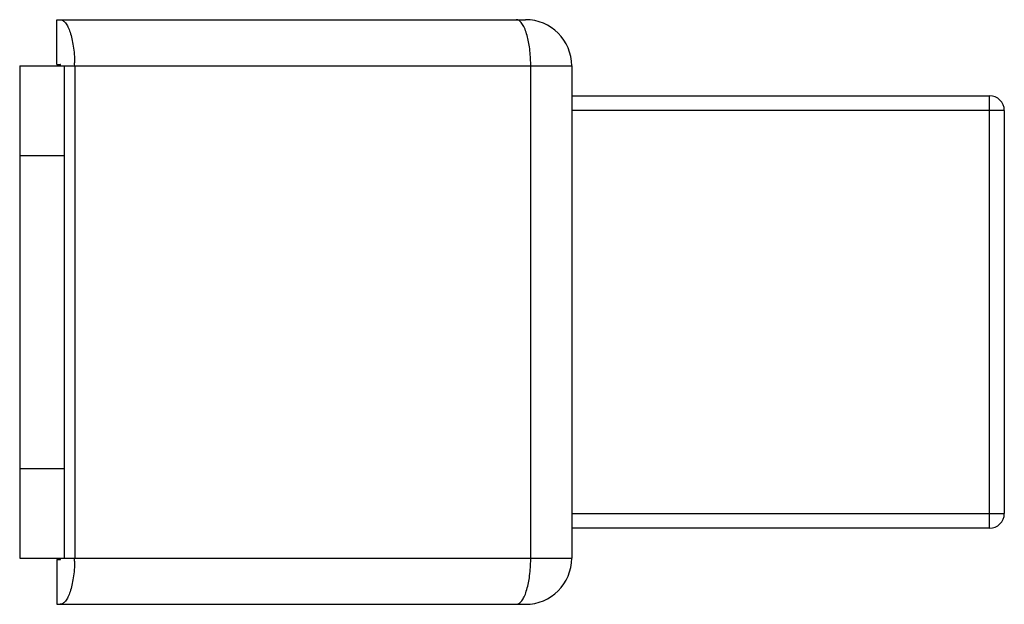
# Model space of a CAD drawing. Header units: millimetres. Extents: x 9.2 to 75.2, y 38.1 to 77.3.
import ezdxf

# ---------------------------------------------------------------- set-up
doc = ezdxf.new("R2010")
doc.units = ezdxf.units.MM
doc.header["$LTSCALE"] = 7.575249
doc.layers.get('0').update_dxf_attribs({"linetype": 'CONTINUOUS'})

msp = doc.modelspace()

# ---------------------------------------------------------------- linework, layer by layer
at = {"color": 7, "linetype": 'Continuous'}
for p, q in [((11.644, 74.35), (11.644, 77.35)), ((11.644, 77.35), (43.052, 77.35)), ((9.152, 74.25), (9.152, 41.25)), ((9.152, 74.25), (46.152, 74.25)), ((11.644, 74.35), (11.864, 74.35)), ((12.152, 41.25), (12.152, 74.25)), ((12.837, 74.25), (12.837, 41.25)), ((43.408, 41.25), (43.408, 74.25)), ((46.152, 74.25), (46.152, 41.25)), ((46.152, 72.25), (74.152, 72.25)), ((74.152, 43.25), (74.152, 72.25)), ((75.152, 71.25), (46.152, 71.25)), ((75.152, 71.25), (75.152, 44.25)), ((9.152, 68.25), (12.152, 68.25)), ((9.152, 47.25), (12.152, 47.25)), ((46.152, 44.25), (75.152, 44.25)), ((74.152, 43.25), (46.152, 43.25)), ((9.152, 41.25), (46.152, 41.25)), ((11.644, 41.15), (11.644, 38.15)), ((11.644, 41.15), (11.864, 41.15)), ((11.644, 38.15), (43.052, 38.15))]:
    msp.add_line(p, q, dxfattribs=at)
for centre, radius, start, end in [((43.052, 74.25), 3.1, 0, 90), ((3.074, 74.25), 9.763, 0.00101, 1.18316), ((33.652, 74.249), 9.756, 0.86136, 1.33554), ((33.716, 74.25), 9.692, 0.00086, 0.86211), ((74.152, 71.25), 1, 0, 90), ((74.152, 44.25), 1, 270, 360), ((3.074, 41.25), 9.763, 358.81684, 359.99899), ((43.052, 41.25), 3.1, 270, 360), ((33.662, 41.251), 9.746, 358.62919, 359.1256), ((33.732, 41.25), 9.676, 359.1248, 359.99907)]:
    msp.add_arc(centre, radius, start, end, dxfattribs=at)
for points, knots in [([(11.864, 77.35), (11.927, 77.35), (12.07, 77.3), (12.245, 77.12), (12.404, 76.85), (12.544, 76.493), (12.661, 76.059), (12.752, 75.562), (12.813, 75.019), (12.831, 74.643), (12.835, 74.451)], [0, 0, 0, 0, 0.059134, 0.133589, 0.23014, 0.349845, 0.490708, 0.649151, 0.820752, 1, 1, 1, 1]), ([(43.133, 76.408), (43.092, 76.544), (43.005, 76.786), (42.84, 77.089), (42.656, 77.292), (42.502, 77.35), (42.434, 77.35)], [0, 0, 0, 0, 0.345335, 0.623556, 0.835399, 1, 1, 1, 1]), ([(43.405, 74.476), (43.397, 74.825), (43.349, 75.476), (43.222, 76.118), (43.133, 76.408)], [0, 0, 0, 0, 0.53507, 1, 1, 1, 1]), ([(11.895, 74.25), (11.895, 74.274), (11.893, 74.304), (11.876, 74.35), (11.864, 74.35)], [0, 0, 0, 0, 0.659519, 1, 1, 1, 1]), ([(11.864, 41.15), (11.876, 41.15), (11.893, 41.196), (11.895, 41.226), (11.895, 41.25)], [0, 0, 0, 0, 0.339685, 1, 1, 1, 1]), ([(12.835, 41.049), (12.831, 40.857), (12.813, 40.481), (12.752, 39.938), (12.661, 39.441), (12.544, 39.007), (12.404, 38.65), (12.245, 38.38), (12.07, 38.2), (11.927, 38.15), (11.864, 38.15)], [0, 0, 0, 0, 0.179248, 0.350849, 0.509292, 0.650155, 0.76986, 0.866411, 0.940866, 1, 1, 1, 1]), ([(43.112, 39.025), (43.208, 39.321), (43.345, 39.984), (43.397, 40.656), (43.405, 41.018)], [0, 0, 0, 0, 0.46191, 1, 1, 1, 1]), ([(42.434, 38.15), (42.499, 38.15), (42.646, 38.203), (42.825, 38.391), (42.986, 38.673), (43.071, 38.898), (43.112, 39.025)], [0, 0, 0, 0, 0.167322, 0.379789, 0.656704, 1, 1, 1, 1])]:
    msp.add_open_spline(points, degree=3, knots=knots, dxfattribs=at)

doc.saveas('drawing.dxf')
